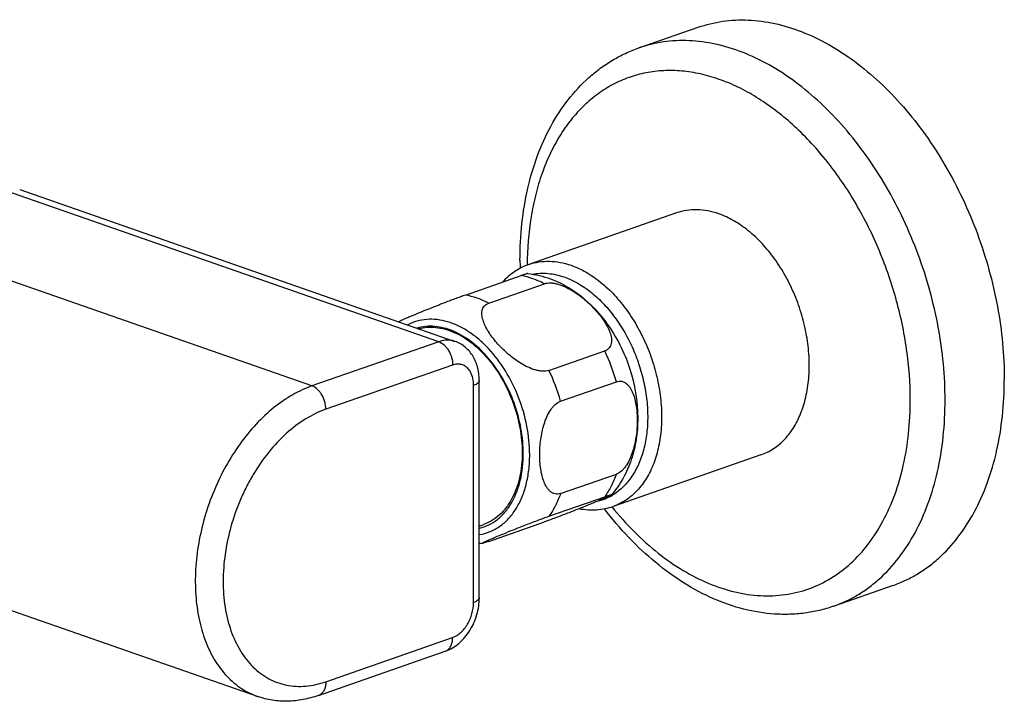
# Model space of a CAD drawing. Header units: millimetres. Extents: x 40 to 513, y 11 to 378.
# Tile 3 of 6: x 168 to 268, y 83 to 152. Entities that reach past the tile are written whole.
import ezdxf

# ---------------------------------------------------------------- set-up
doc = ezdxf.new("R2010")
doc.units = ezdxf.units.MM
doc.header["$LTSCALE"] = 32.67
doc.layers.get('0').update_dxf_attribs({"linetype": 'CONTINUOUS'})

msp = doc.modelspace()

# ---------------------------------------------------------------- linework, layer by layer
at = {"color": 7, "linetype": 'CONTINUOUS'}
for p, q in [((230.471, 149.438), (236.481, 151.533)), ((167.611, 135.067), (211.798, 119.665)), ((234.299, 132.695), (219.308, 127.47)), ((212.86, 124.362), (218.517, 126.334)), ((215.222, 123.539), (220.879, 125.511)), ((221.345, 116.718), (227.002, 118.69)), ((214.273, 93.656), (214.273, 115.683)), ((222.526, 113.596), (228.183, 115.567)), ((242.857, 108.144), (227.866, 102.919)), ((222.526, 104.223), (228.183, 106.195)), ((221.345, 101.923), (227.002, 103.895)), ((191.769, 83.628), (139.412, 101.878)), ((214.273, 100.926), (214.661, 101.061)), ((215.222, 99.372), (220.879, 101.343)), ((250.22, 92.781), (256.23, 94.876)), ((197.941, 83.731), (210.81, 88.217))]:
    msp.add_line(p, q, dxfattribs=at)
at = {"color": 9, "linetype": 'CONTINUOUS'}
for p, q in [((210.152, 119.63), (166.199, 134.95)), ((197.283, 115.144), (153.33, 130.464)), ((210.152, 119.63), (197.283, 115.144)), ((211.566, 117.262), (198.697, 112.776)), ((213.687, 93.163), (213.687, 115.19)), ((227.745, 104.037), (227.726, 104.026)), ((227.745, 104.037), (227.726, 104.027)), ((198.697, 85.126), (211.566, 89.612))]:
    msp.add_line(p, q, dxfattribs=at)
at = {"color": 7, "linetype": 'CONTINUOUS'}
for centre, radius, start, end in [((255.522, 127.89), 37.122, 180.00347, 181.25891), ((215.499, 108.283), 9.17, 262.31721, 263.98323)]:
    msp.add_arc(centre, radius, start, end, dxfattribs=at)
at = {"color": 9, "linetype": 'CONTINUOUS'}
for centre, radius, start, end in [((209.363, 110.235), 19.561, 15.81927, 25.60922), ((203.706, 108.263), 19.561, 15.81927, 25.60922), ((225.087, 108.616), 5.295, 283.65697, 299.89617), ((210.521, 89.047), 0.879, 289.21839, 290.97944)]:
    msp.add_arc(centre, radius, start, end, dxfattribs=at)
at = {"color": 7, "linetype": 'CONTINUOUS'}
for points, knots in [([(236.481, 151.533), (237.287, 151.814), (238.974, 152.223), (241.612, 152.345), (244.322, 151.981), (247.058, 151.14), (249.775, 149.842), (252.432, 148.108), (254.985, 145.967), (257.396, 143.457), (259.625, 140.616), (261.637, 137.492), (263.399, 134.135), (264.883, 130.6), (266.064, 126.944), (266.923, 123.227), (267.447, 119.509), (267.569, 117.032), (267.569, 115.81)], [0, 0, 0, 0, 0.047588, 0.096149, 0.14654, 0.199416, 0.255193, 0.314053, 0.375962, 0.440704, 0.507917, 0.577122, 0.647755, 0.719194, 0.790785, 0.861868, 0.931805, 1, 1, 1, 1]), ([(218.4, 127.888), (218.4, 129.137), (218.525, 131.593), (219.112, 135.16), (220.092, 138.489), (221.46, 141.524), (223.204, 144.206), (224.97, 146.111), (226.539, 147.386), (227.783, 148.211), (229.093, 148.905), (230.007, 149.276), (230.471, 149.438)], [0, 0, 0, 0, 0.142435, 0.279594, 0.41108, 0.536932, 0.65765, 0.774156, 0.831275, 0.887832, 0.944011, 1, 1, 1, 1]), ([(238.578, 132.604), (238.216, 132.73), (237.489, 132.928), (236.387, 133.048), (235.314, 132.98), (234.627, 132.81), (234.299, 132.695)], [0, 0, 0, 0, 0.263739, 0.516127, 0.760248, 1, 1, 1, 1]), ([(242.857, 108.144), (243.082, 108.223), (243.525, 108.409), (244.154, 108.772), (244.744, 109.215), (245.484, 109.919), (246.289, 110.997), (247.023, 112.524), (247.523, 114.261), (247.778, 116.163), (247.783, 118.178), (247.539, 120.253), (247.051, 122.331), (246.334, 124.358), (245.407, 126.278), (244.294, 128.04), (243.026, 129.596), (241.634, 130.905), (240.157, 131.929), (239.104, 132.421), (238.578, 132.604)], [0, 0, 0, 0, 0.023935, 0.048079, 0.072628, 0.097759, 0.150264, 0.20649, 0.266731, 0.330831, 0.398272, 0.468267, 0.539846, 0.611933, 0.683419, 0.753233, 0.820418, 0.884207, 0.944108, 1, 1, 1, 1]), ([(219.308, 127.47), (219.054, 127.382), (218.556, 127.171), (217.852, 126.761), (217.197, 126.261), (216.801, 125.875), (216.613, 125.671)], [0, 0, 0, 0, 0.246512, 0.49444, 0.745162, 1, 1, 1, 1]), ([(219.201, 126.542), (219.194, 126.543), (219.173, 126.54), (219.134, 126.532), (219.077, 126.517), (219.002, 126.495), (218.908, 126.466), (218.744, 126.412), (218.611, 126.367), (218.517, 126.334)], [0, 0, 0, 0, 0.031373, 0.086596, 0.167832, 0.276772, 0.414563, 0.581577, 1, 1, 1, 1]), ([(219.201, 126.542), (219.593, 126.501), (220.373, 126.367), (221.895, 125.907), (223.701, 124.99), (225.62, 123.446), (227.263, 121.539), (228.598, 119.346), (229.913, 116.17), (230.355, 113.576), (230.355, 111.867)], [0, 0, 0, 0, 0.059099, 0.118409, 0.238029, 0.360203, 0.485568, 0.613796, 0.743606, 1, 1, 1, 1]), ([(220.879, 125.511), (221.085, 125.583), (221.435, 125.613), (221.899, 125.559), (222.401, 125.44), (223.017, 125.202), (223.718, 124.825), (224.375, 124.384), (224.985, 123.901), (225.548, 123.387), (226.063, 122.85), (226.528, 122.297), (226.937, 121.731), (227.28, 121.157), (227.541, 120.581), (227.673, 120.094), (227.701, 119.717), (227.677, 119.451), (227.6, 119.203), (227.462, 118.981), (227.259, 118.801), (227.092, 118.721), (227.002, 118.69)], [0, 0, 0, 0, 0.059594, 0.092985, 0.127868, 0.199871, 0.272646, 0.344774, 0.415657, 0.485025, 0.552707, 0.618507, 0.68213, 0.743128, 0.800851, 0.854492, 0.879637, 0.903689, 0.926939, 0.950044, 0.974032, 1, 1, 1, 1]), ([(212.86, 124.362), (212.693, 124.304), (212.335, 124.175), (211.587, 123.899), (210.646, 123.54), (209.575, 123.119), (208.613, 122.733), (207.886, 122.435), (207.367, 122.217), (207.027, 122.073), (206.725, 121.942), (206.467, 121.827), (206.264, 121.733), (206.148, 121.676), (206.102, 121.65)], [0, 0, 0, 0, 0.073083, 0.156618, 0.328394, 0.487914, 0.630318, 0.75544, 0.811299, 0.862271, 0.907758, 0.946852, 0.978225, 1, 1, 1, 1]), ([(221.345, 116.718), (221.139, 116.646), (220.79, 116.616), (220.325, 116.671), (219.823, 116.789), (219.207, 117.027), (218.506, 117.404), (217.849, 117.845), (217.239, 118.328), (216.676, 118.842), (216.161, 119.379), (215.696, 119.932), (215.287, 120.498), (214.944, 121.072), (214.683, 121.648), (214.551, 122.135), (214.523, 122.512), (214.547, 122.778), (214.624, 123.026), (214.762, 123.248), (214.965, 123.428), (215.132, 123.508), (215.222, 123.539)], [0, 0, 0, 0, 0.059594, 0.092985, 0.127868, 0.199871, 0.272646, 0.344774, 0.415657, 0.485025, 0.552707, 0.618507, 0.68213, 0.743128, 0.800851, 0.854492, 0.879637, 0.903689, 0.926939, 0.950044, 0.974032, 1, 1, 1, 1]), ([(208.107, 120.953), (208.389, 121.028), (208.978, 121.124), (209.886, 121.105), (210.813, 120.926), (212.086, 120.467), (213.304, 119.705), (214.42, 118.717), (215.516, 117.525), (216.706, 115.778), (217.779, 113.427), (218.456, 110.928), (218.621, 109.214), (218.621, 108.372)], [0, 0, 0, 0, 0.047596, 0.096468, 0.147363, 0.200826, 0.316303, 0.378575, 0.443526, 0.579751, 0.721127, 0.862833, 1, 1, 1, 1]), ([(214.273, 115.683), (214.273, 116.111), (214.179, 116.96), (213.786, 117.952), (213.308, 118.631), (212.872, 119.071), (212.366, 119.426), (211.991, 119.597), (211.798, 119.665)], [0, 0, 0, 0, 0.257445, 0.507285, 0.630885, 0.754034, 0.87703, 1, 1, 1, 1]), ([(228.183, 115.567), (228.274, 115.599), (228.458, 115.64), (228.735, 115.621), (228.99, 115.529), (229.218, 115.377), (229.418, 115.178), (229.654, 114.857), (229.885, 114.381), (230.081, 113.751), (230.213, 113.07), (230.288, 112.355), (230.304, 111.867), (230.304, 111.62)], [0, 0, 0, 0, 0.056324, 0.109319, 0.161276, 0.214126, 0.26898, 0.326253, 0.447782, 0.577502, 0.713622, 0.854767, 1, 1, 1, 1]), ([(256.23, 94.876), (256.655, 95.025), (257.494, 95.366), (258.698, 96.006), (259.844, 96.773), (261.304, 97.969), (262.961, 99.779), (264.613, 102.354), (265.924, 105.305), (266.874, 108.58), (267.447, 112.118), (267.569, 114.562), (267.569, 115.81)], [0, 0, 0, 0, 0.053301, 0.106913, 0.161136, 0.216251, 0.330002, 0.449857, 0.576739, 0.710957, 0.852273, 1, 1, 1, 1]), ([(220.405, 108.17), (220.405, 108.423), (220.422, 108.934), (220.499, 109.704), (220.633, 110.479), (220.832, 111.25), (221.107, 111.996), (221.414, 112.578), (221.716, 112.991), (222.033, 113.329), (222.322, 113.524), (222.526, 113.596)], [0, 0, 0, 0, 0.124506, 0.251529, 0.380713, 0.511491, 0.642696, 0.771724, 0.833983, 0.893485, 1, 1, 1, 1]), ([(230.355, 111.867), (230.355, 111.148), (230.252, 109.723), (229.764, 107.657), (228.932, 105.742), (228.14, 104.607), (227.69, 104.093)], [0, 0, 0, 0, 0.257251, 0.508849, 0.755853, 1, 1, 1, 1]), ([(230.304, 111.62), (230.304, 111.368), (230.287, 110.856), (230.21, 110.086), (230.076, 109.311), (229.877, 108.541), (229.602, 107.794), (229.295, 107.212), (228.993, 106.8), (228.676, 106.462), (228.387, 106.266), (228.183, 106.195)], [0, 0, 0, 0, 0.124506, 0.251529, 0.380713, 0.511491, 0.642696, 0.771724, 0.833983, 0.893485, 1, 1, 1, 1]), ([(218.621, 108.372), (218.621, 107.521), (218.5, 106.265), (218.047, 104.703), (217.589, 103.672), (217.012, 102.773), (216.325, 102.023), (215.54, 101.438), (214.959, 101.165), (214.661, 101.061)], [0, 0, 0, 0, 0.288803, 0.423117, 0.55009, 0.67003, 0.783863, 0.893149, 1, 1, 1, 1]), ([(222.526, 104.223), (222.436, 104.191), (222.252, 104.151), (221.974, 104.169), (221.719, 104.261), (221.491, 104.413), (221.292, 104.613), (221.056, 104.934), (220.824, 105.409), (220.628, 106.039), (220.497, 106.72), (220.421, 107.435), (220.405, 107.923), (220.405, 108.17)], [0, 0, 0, 0, 0.056324, 0.109319, 0.161276, 0.214126, 0.26898, 0.326253, 0.447782, 0.577502, 0.713622, 0.854767, 1, 1, 1, 1]), ([(227.69, 104.093), (227.687, 104.089), (227.678, 104.082), (227.652, 104.065), (227.604, 104.038), (227.531, 104.001), (227.438, 103.956), (227.329, 103.905), (227.153, 103.825), (226.903, 103.715), (226.568, 103.571), (226.193, 103.413), (225.782, 103.243), (225.337, 103.06), (224.859, 102.866), (224.156, 102.584), (223.204, 102.209), (222.221, 101.833), (221.434, 101.541), (221.056, 101.405), (220.879, 101.343)], [0, 0, 0, 0, 0.001873, 0.00467, 0.012863, 0.024196, 0.038298, 0.05486, 0.073613, 0.116854, 0.166677, 0.222193, 0.282847, 0.348338, 0.418554, 0.493498, 0.657509, 0.835977, 0.923483, 1, 1, 1, 1]), ([(227.002, 103.895), (227.062, 103.916), (227.174, 103.955), (227.327, 104.006), (227.452, 104.046), (227.539, 104.072), (227.594, 104.087), (227.626, 104.095), (227.651, 104.1), (227.67, 104.103), (227.682, 104.104), (227.688, 104.103), (227.692, 104.102), (227.694, 104.101), (227.694, 104.097), (227.692, 104.095), (227.69, 104.093)], [0, 0, 0, 0, 0.26076, 0.482086, 0.661702, 0.799538, 0.853262, 0.897276, 0.931978, 0.957812, 0.975331, 0.981231, 0.985468, 0.9885, 0.991317, 1, 1, 1, 1]), ([(224.424, 102.69), (224.716, 102.635), (225.301, 102.56), (226.18, 102.56), (227.04, 102.673), (227.596, 102.825), (227.866, 102.919)], [0, 0, 0, 0, 0.255444, 0.506262, 0.75393, 1, 1, 1, 1]), ([(250.22, 92.781), (249.746, 92.616), (248.779, 92.334), (247.289, 92.062), (245.768, 91.94), (243.7, 91.979), (241.075, 92.408), (237.98, 93.488), (234.969, 95.097), (232.088, 97.194), (229.38, 99.733), (227.744, 101.658), (226.964, 102.677)], [0, 0, 0, 0, 0.0558, 0.111799, 0.16819, 0.225166, 0.341472, 0.462136, 0.588089, 0.719804, 0.857264, 1, 1, 1, 1]), ([(214.538, 99.164), (214.535, 99.164), (214.529, 99.165), (214.532, 99.173), (214.536, 99.177), (214.545, 99.184), (214.56, 99.194), (214.583, 99.208), (214.612, 99.224), (214.647, 99.243), (214.688, 99.263), (214.734, 99.286), (214.804, 99.32), (214.903, 99.366), (215.034, 99.425), (215.179, 99.489), (215.338, 99.559), (215.573, 99.66), (216.042, 99.859), (216.79, 100.169), (217.798, 100.576), (218.939, 101.026), (219.953, 101.415), (220.768, 101.718), (221.161, 101.859), (221.345, 101.923)], [0, 0, 0, 0, 0.00101, 0.001841, 0.002583, 0.003574, 0.006296, 0.009973, 0.014549, 0.019969, 0.026182, 0.033135, 0.040785, 0.058014, 0.077575, 0.099227, 0.122772, 0.148047, 0.203295, 0.33042, 0.47802, 0.645853, 0.829858, 0.920633, 1, 1, 1, 1]), ([(215.222, 99.372), (215.127, 99.339), (214.995, 99.293), (214.831, 99.24), (214.737, 99.21), (214.662, 99.189), (214.605, 99.174), (214.566, 99.166), (214.545, 99.163), (214.538, 99.164)], [0, 0, 0, 0, 0.418423, 0.585437, 0.723228, 0.832168, 0.913405, 0.968627, 1, 1, 1, 1]), ([(210.81, 88.217), (211.066, 88.306), (211.564, 88.54), (212.237, 89.027), (212.83, 89.631), (213.335, 90.331), (213.742, 91.105), (214.141, 92.2), (214.273, 93.078), (214.273, 93.656)], [0, 0, 0, 0, 0.118904, 0.239714, 0.363074, 0.489061, 0.617054, 0.745886, 1, 1, 1, 1]), ([(197.941, 83.731), (197.432, 83.553), (196.399, 83.274), (194.819, 83.107), (193.259, 83.208), (192.253, 83.459), (191.769, 83.628)], [0, 0, 0, 0, 0.25731, 0.508383, 0.755243, 1, 1, 1, 1])]:
    msp.add_open_spline(points, degree=3, knots=knots, dxfattribs=at)
at = {"color": 9, "linetype": 'CONTINUOUS'}
for points, knots in [([(261.559, 113.715), (261.559, 114.937), (261.437, 117.414), (260.913, 121.132), (260.053, 124.849), (258.872, 128.505), (257.388, 132.04), (255.626, 135.397), (253.615, 138.521), (251.386, 141.362), (248.975, 143.872), (246.421, 146.012), (243.765, 147.747), (241.047, 149.045), (238.312, 149.886), (235.601, 150.25), (232.963, 150.127), (231.276, 149.719), (230.471, 149.438)], [0, 0, 0, 0, 0.068195, 0.138132, 0.209215, 0.280806, 0.352245, 0.422878, 0.492083, 0.559296, 0.624038, 0.685947, 0.744807, 0.800584, 0.85346, 0.903851, 0.952412, 1, 1, 1, 1]), ([(258.023, 113.715), (258.023, 115.436), (257.76, 118.938), (256.654, 124.127), (254.871, 129.18), (252.476, 133.908), (249.559, 138.135), (246.225, 141.704), (243.136, 144.066), (240.573, 145.479), (238.666, 146.279), (236.757, 146.832), (234.863, 147.131), (233.002, 147.173), (231.193, 146.957), (229.454, 146.483), (227.804, 145.757), (226.26, 144.785), (224.837, 143.58), (223.549, 142.154), (222.407, 140.52), (221.422, 138.696), (220.603, 136.699), (219.956, 134.548), (219.321, 131.452), (219.139, 129.037), (219.132, 127.404)], [0, 0, 0, 0, 0.071343, 0.144956, 0.219318, 0.292836, 0.363999, 0.431515, 0.494484, 0.524169, 0.552651, 0.580006, 0.606369, 0.631927, 0.65692, 0.681624, 0.706339, 0.731361, 0.756967, 0.783391, 0.810819, 0.83938, 0.869147, 0.900143, 0.932343, 1, 1, 1, 1]), ([(219.308, 127.47), (219.637, 127.585), (220.323, 127.755), (221.396, 127.823), (222.499, 127.703), (223.225, 127.505), (223.587, 127.379)], [0, 0, 0, 0, 0.239752, 0.483873, 0.73626, 1, 1, 1, 1]), ([(223.587, 127.379), (224.113, 127.196), (225.167, 126.704), (226.644, 125.679), (228.035, 124.371), (229.303, 122.815), (230.416, 121.053), (231.343, 119.133), (232.06, 117.106), (232.548, 115.027), (232.792, 112.953), (232.787, 110.938), (232.532, 109.036), (232.032, 107.298), (231.299, 105.772), (230.493, 104.694), (229.754, 103.99), (229.164, 103.546), (228.535, 103.184), (228.091, 102.997), (227.866, 102.919)], [0, 0, 0, 0, 0.055892, 0.115793, 0.179582, 0.246767, 0.316581, 0.388067, 0.460154, 0.531733, 0.601728, 0.669169, 0.733269, 0.79351, 0.849736, 0.902241, 0.927372, 0.951921, 0.976065, 1, 1, 1, 1]), ([(220.879, 125.511), (220.498, 125.709), (219.73, 126.046), (218.918, 126.263), (218.517, 126.334)], [0, 0, 0, 0, 0.513208, 1, 1, 1, 1]), ([(219.673, 126.479), (219.929, 126.528), (220.453, 126.59), (221.539, 126.565), (222.353, 126.379), (222.88, 126.195)], [0, 0, 0, 0, 0.240039, 0.485469, 1, 1, 1, 1]), ([(222.88, 126.195), (223.832, 125.863), (225.212, 125.053), (226.803, 123.606), (227.94, 122.271), (228.95, 120.757), (229.811, 119.101), (230.501, 117.342), (231.003, 115.524), (231.305, 113.692), (231.4, 111.89), (231.285, 110.163), (230.961, 108.551), (230.436, 107.095), (229.72, 105.829), (228.829, 104.787), (228.117, 104.252), (227.745, 104.037)], [0, 0, 0, 0, 0.113764, 0.176415, 0.24235, 0.310916, 0.381284, 0.452513, 0.523611, 0.593594, 0.661545, 0.726675, 0.788386, 0.846351, 0.900582, 0.951508, 1, 1, 1, 1]), ([(215.222, 123.539), (214.841, 123.737), (214.073, 124.074), (213.261, 124.291), (212.86, 124.362)], [0, 0, 0, 0, 0.513208, 1, 1, 1, 1]), ([(219.385, 108.156), (219.385, 109.132), (219.179, 111.121), (218.342, 114.001), (217.025, 116.672), (215.571, 118.609), (214.247, 119.879), (213.22, 120.654), (212.322, 121.163), (211.596, 121.473), (210.888, 121.712), (210.003, 121.896), (208.948, 121.92), (207.936, 121.741), (207.305, 121.49), (207.008, 121.335)], [0, 0, 0, 0, 0.139693, 0.283961, 0.427072, 0.563493, 0.627873, 0.689137, 0.747132, 0.774937, 0.801974, 0.853919, 0.903627, 0.951971, 1, 1, 1, 1]), ([(218.74, 108.257), (218.74, 109.119), (218.57, 110.876), (217.87, 113.435), (216.764, 115.839), (215.536, 117.62), (214.408, 118.831), (213.26, 119.829), (212.009, 120.593), (210.704, 121.04), (209.755, 121.206), (208.828, 121.205), (208.229, 121.092), (207.943, 121.008)], [0, 0, 0, 0, 0.137473, 0.279494, 0.421096, 0.557379, 0.622283, 0.684457, 0.799613, 0.852896, 0.903635, 0.952408, 1, 1, 1, 1]), ([(211.798, 119.665), (211.671, 119.709), (211.407, 119.774), (210.995, 119.8), (210.57, 119.754), (210.291, 119.678), (210.152, 119.63)], [0, 0, 0, 0, 0.239751, 0.483874, 0.73626, 1, 1, 1, 1]), ([(210.152, 119.63), (210.352, 119.56), (210.637, 119.373), (210.948, 119.04), (211.236, 118.625), (211.488, 118.031), (211.566, 117.516), (211.566, 117.262)], [0, 0, 0, 0, 0.218372, 0.340804, 0.469879, 0.737595, 1, 1, 1, 1]), ([(213.687, 115.19), (213.687, 115.368), (213.663, 115.714), (213.545, 116.202), (213.351, 116.626), (213.086, 116.968), (212.757, 117.215), (212.379, 117.351), (211.97, 117.37), (211.699, 117.308), (211.566, 117.262)], [0, 0, 0, 0, 0.1516, 0.293097, 0.423652, 0.544089, 0.657179, 0.767445, 0.880178, 1, 1, 1, 1]), ([(197.283, 115.144), (196.604, 114.907), (195.247, 114.274), (193.344, 112.953), (191.552, 111.268), (189.917, 109.263), (188.483, 106.993), (187.289, 104.519), (186.365, 101.907), (185.737, 99.229), (185.422, 96.556), (185.428, 93.959), (185.757, 91.509), (186.401, 89.271), (187.346, 87.303), (188.384, 85.914), (189.337, 85.007), (190.097, 84.436), (190.908, 83.969), (191.479, 83.729), (191.769, 83.628)], [0, 0, 0, 0, 0.055892, 0.115793, 0.179582, 0.246767, 0.316581, 0.388067, 0.460154, 0.531733, 0.601728, 0.669169, 0.733269, 0.79351, 0.849736, 0.902241, 0.927372, 0.951921, 0.976065, 1, 1, 1, 1]), ([(198.697, 112.776), (198.697, 113.03), (198.619, 113.545), (198.366, 114.139), (198.079, 114.555), (197.768, 114.887), (197.482, 115.074), (197.283, 115.144)], [0, 0, 0, 0, 0.262405, 0.530121, 0.659196, 0.781628, 1, 1, 1, 1]), ([(214.273, 115.683), (214.273, 115.66), (214.266, 115.612), (214.236, 115.543), (214.187, 115.476), (214.091, 115.385), (213.924, 115.282), (213.772, 115.219), (213.687, 115.19)], [0, 0, 0, 0, 0.085461, 0.176545, 0.277754, 0.392077, 0.665325, 1, 1, 1, 1]), ([(227.736, 102.875), (228.449, 101.992), (229.931, 100.333), (232.356, 98.159), (234.898, 96.387), (237.511, 95.05), (240.151, 94.175), (242.771, 93.782), (245.322, 93.882), (247.753, 94.479), (250.013, 95.562), (252.054, 97.105), (253.84, 99.075), (255.34, 101.431), (256.53, 104.129), (257.392, 107.119), (257.912, 110.347), (258.023, 112.577), (258.023, 113.715)], [0, 0, 0, 0, 0.073725, 0.144223, 0.211169, 0.274462, 0.334274, 0.39108, 0.445671, 0.499102, 0.552583, 0.607318, 0.664344, 0.724425, 0.788014, 0.855257, 0.926033, 1, 1, 1, 1]), ([(250.22, 92.781), (250.645, 92.929), (251.483, 93.271), (252.687, 93.911), (253.834, 94.678), (255.294, 95.874), (256.951, 97.684), (258.602, 100.258), (259.914, 103.21), (260.863, 106.485), (261.436, 110.023), (261.559, 112.467), (261.559, 113.715)], [0, 0, 0, 0, 0.053301, 0.106913, 0.161136, 0.216251, 0.330002, 0.449857, 0.576739, 0.710957, 0.852273, 1, 1, 1, 1]), ([(198.697, 112.776), (197.987, 112.529), (196.566, 111.833), (194.614, 110.345), (192.82, 108.431), (191.524, 106.557), (190.618, 104.914), (189.805, 103.176), (189.004, 100.909), (188.409, 98.121), (188.201, 95.363), (188.389, 92.736), (188.967, 90.338), (189.779, 88.567), (190.609, 87.367), (191.298, 86.596), (192.06, 85.944), (192.887, 85.417), (193.772, 85.023), (194.704, 84.763), (195.675, 84.643), (196.674, 84.661), (197.692, 84.818), (198.362, 85.01), (198.697, 85.126)], [0, 0, 0, 0, 0.058024, 0.120941, 0.18842, 0.259559, 0.296129, 0.333109, 0.40747, 0.481087, 0.552432, 0.620194, 0.68344, 0.741794, 0.769267, 0.795729, 0.821362, 0.846401, 0.871122, 0.895822, 0.9208, 0.946338, 0.972674, 1, 1, 1, 1]), ([(214.274, 100.698), (214.603, 100.778), (215.25, 101.011), (216.134, 101.569), (216.911, 102.321), (217.565, 103.249), (218.086, 104.333), (218.602, 105.995), (218.74, 107.343), (218.74, 108.257)], [0, 0, 0, 0, 0.107454, 0.216439, 0.329526, 0.448708, 0.575231, 0.709585, 1, 1, 1, 1]), ([(214.274, 100.053), (214.644, 100.114), (215.376, 100.32), (216.386, 100.876), (217.277, 101.661), (217.896, 102.477), (218.316, 103.215), (218.697, 104.036), (219.066, 105.164), (219.329, 106.623), (219.385, 107.637), (219.385, 108.156)], [0, 0, 0, 0, 0.108111, 0.216943, 0.329423, 0.447902, 0.50996, 0.574016, 0.708206, 0.850457, 1, 1, 1, 1]), ([(228.183, 106.195), (228.035, 105.776), (227.697, 104.979), (227.248, 104.236), (227.002, 103.895)], [0, 0, 0, 0, 0.513557, 1, 1, 1, 1]), ([(222.526, 104.223), (222.379, 103.805), (222.04, 103.007), (221.591, 102.264), (221.345, 101.923)], [0, 0, 0, 0, 0.513557, 1, 1, 1, 1]), ([(211.566, 89.612), (211.866, 89.717), (212.294, 89.997), (212.761, 90.496), (213.081, 90.957), (213.342, 91.474), (213.6, 92.202), (213.687, 92.782), (213.687, 93.163)], [0, 0, 0, 0, 0.218242, 0.340605, 0.469608, 0.602907, 0.73775, 1, 1, 1, 1]), ([(214.273, 93.656), (214.273, 93.633), (214.266, 93.586), (214.236, 93.517), (214.187, 93.45), (214.091, 93.359), (213.924, 93.255), (213.772, 93.193), (213.687, 93.163)], [0, 0, 0, 0, 0.085461, 0.176545, 0.277754, 0.392077, 0.665325, 1, 1, 1, 1]), ([(210.836, 88.226), (210.891, 88.247), (210.999, 88.301), (211.196, 88.456), (211.395, 88.733), (211.537, 89.147), (211.566, 89.453), (211.566, 89.612)], [0, 0, 0, 0, 0.106891, 0.216465, 0.450219, 0.711359, 1, 1, 1, 1]), ([(198.697, 85.126), (198.697, 84.964), (198.667, 84.653), (198.52, 84.233), (198.313, 83.955), (198.109, 83.803), (197.998, 83.75), (197.941, 83.731)], [0, 0, 0, 0, 0.289226, 0.550286, 0.783548, 0.892994, 1, 1, 1, 1])]:
    msp.add_open_spline(points, degree=3, knots=knots, dxfattribs=at)

doc.saveas('drawing.dxf')
